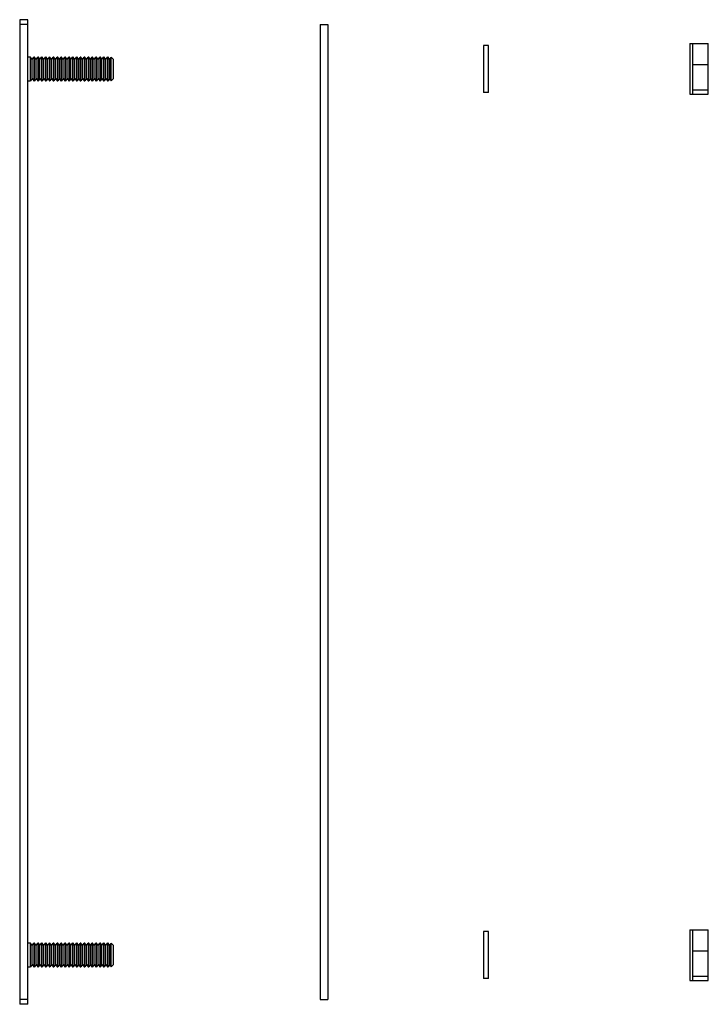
# Model space of a CAD drawing. Header units: millimetres. Extents: x 20 to 160, y 25 to 225.
import ezdxf

# ---------------------------------------------------------------- set-up
doc = ezdxf.new("R2010")
doc.units = ezdxf.units.MM
doc.header["$LTSCALE"] = 16.283927
doc.layers.get('0').update_dxf_attribs({"linetype": 'CONTINUOUS'})

msp = doc.modelspace()

# ---------------------------------------------------------------- linework, layer by layer
at = {"color": 7}
for p, q in [((19.98, 224.91), (19.98, 24.91)), ((21.6, 224.91), (19.98, 224.91)), ((21.6, 24.91), (21.6, 224.91)), ((21.6, 223.91), (19.98, 223.91)), ((80.95, 223.91), (80.95, 25.91)), ((80.95, 223.91), (82.52, 223.91)), ((82.52, 223.91), (82.52, 25.91)), ((156, 220.06), (156, 209.75)), ((156, 220.06), (156.56, 220.06)), ((156.56, 209.75), (156.56, 220.06)), ((156.56, 220.05), (159.71, 220.05)), ((159.71, 209.76), (159.71, 220.05)), ((114.08, 219.67), (114.08, 210.14)), ((115.1, 219.67), (114.08, 219.67)), ((115.1, 210.14), (115.1, 219.67)), ((22.19, 217.32), (21.6, 217.32)), ((22.19, 212.49), (22.19, 217.32)), ((22.52, 216.85), (22.19, 217.32)), ((22.52, 216.85), (22.85, 217.32)), ((22.52, 212.96), (22.52, 216.85)), ((22.85, 217.32), (22.85, 212.49)), ((22.97, 217.32), (22.85, 217.32)), ((22.97, 212.49), (22.97, 217.32)), ((23.3, 216.85), (22.97, 217.32)), ((23.3, 216.85), (23.64, 217.32)), ((23.3, 212.96), (23.3, 216.85)), ((23.64, 217.32), (23.64, 212.49)), ((23.76, 217.32), (23.64, 217.32)), ((23.76, 212.49), (23.76, 217.32)), ((24.09, 216.85), (23.76, 217.32)), ((24.09, 216.85), (24.42, 217.32)), ((24.09, 212.96), (24.09, 216.85)), ((24.42, 217.32), (24.42, 212.49)), ((24.55, 217.32), (24.42, 217.32)), ((24.55, 212.49), (24.55, 217.32)), ((24.88, 216.85), (24.55, 217.32)), ((24.88, 216.85), (25.21, 217.32)), ((24.88, 212.96), (24.88, 216.85)), ((25.21, 217.32), (25.21, 212.49)), ((25.33, 217.32), (25.21, 217.32)), ((25.33, 212.49), (25.33, 217.32)), ((25.66, 216.85), (25.33, 217.32)), ((25.66, 216.85), (25.99, 217.32)), ((25.66, 212.96), (25.66, 216.85)), ((25.99, 217.32), (25.99, 212.49)), ((26.12, 217.32), (25.99, 217.32)), ((26.12, 212.49), (26.12, 217.32)), ((26.45, 216.85), (26.12, 217.32)), ((26.45, 216.85), (26.78, 217.32)), ((26.45, 212.96), (26.45, 216.85)), ((26.78, 217.32), (26.78, 212.49)), ((26.9, 217.32), (26.78, 217.32)), ((26.9, 212.49), (26.9, 217.32)), ((27.24, 216.85), (26.9, 217.32)), ((27.24, 216.85), (27.57, 217.32)), ((27.24, 212.96), (27.24, 216.85)), ((27.57, 217.32), (27.57, 212.49)), ((27.69, 217.32), (27.57, 217.32)), ((27.69, 212.49), (27.69, 217.32)), ((28.02, 216.85), (27.69, 217.32)), ((28.02, 216.85), (28.35, 217.32)), ((28.02, 212.96), (28.02, 216.85)), ((28.35, 217.32), (28.35, 212.49)), ((28.48, 217.32), (28.35, 217.32)), ((28.48, 212.49), (28.48, 217.32)), ((28.81, 216.85), (28.48, 217.32)), ((28.81, 216.85), (29.14, 217.32)), ((28.81, 212.96), (28.81, 216.85)), ((29.14, 217.32), (29.14, 212.49)), ((29.26, 217.32), (29.14, 217.32)), ((29.26, 212.49), (29.26, 217.32)), ((29.59, 216.85), (29.26, 217.32)), ((29.59, 216.85), (29.92, 217.32)), ((29.59, 212.96), (29.59, 216.85)), ((29.92, 217.32), (29.92, 212.49)), ((30.05, 217.32), (29.92, 217.32)), ((30.05, 212.49), (30.05, 217.32)), ((30.38, 216.85), (30.05, 217.32)), ((30.38, 216.85), (30.71, 217.32)), ((30.38, 212.96), (30.38, 216.85)), ((30.71, 217.32), (30.71, 212.49)), ((30.84, 217.32), (30.71, 217.32)), ((30.84, 212.49), (30.84, 217.32)), ((31.17, 216.85), (30.84, 217.32)), ((31.17, 216.85), (31.5, 217.32)), ((31.17, 212.96), (31.17, 216.85)), ((31.5, 217.32), (31.5, 212.49)), ((31.62, 217.32), (31.5, 217.32)), ((31.62, 212.49), (31.62, 217.32)), ((31.95, 216.85), (31.62, 217.32)), ((31.95, 216.85), (32.28, 217.32)), ((31.95, 212.96), (31.95, 216.85)), ((32.28, 217.32), (32.28, 212.49)), ((32.41, 217.32), (32.28, 217.32)), ((32.41, 212.49), (32.41, 217.32)), ((32.74, 216.85), (32.41, 217.32)), ((32.74, 216.85), (33.07, 217.32)), ((32.74, 212.96), (32.74, 216.85)), ((33.07, 217.32), (33.07, 212.49)), ((33.19, 217.32), (33.07, 217.32)), ((33.19, 212.49), (33.19, 217.32)), ((33.52, 216.85), (33.19, 217.32)), ((33.52, 216.85), (33.86, 217.32)), ((33.52, 212.96), (33.52, 216.85)), ((33.86, 217.32), (33.86, 212.49)), ((33.98, 217.32), (33.86, 217.32)), ((33.98, 212.49), (33.98, 217.32)), ((34.31, 216.85), (33.98, 217.32)), ((34.31, 216.85), (34.64, 217.32)), ((34.31, 212.96), (34.31, 216.85)), ((34.64, 217.32), (34.64, 212.49)), ((34.77, 217.32), (34.64, 217.32)), ((34.77, 212.49), (34.77, 217.32)), ((35.1, 216.85), (34.77, 217.32)), ((35.1, 216.85), (35.43, 217.32)), ((35.1, 212.96), (35.1, 216.85)), ((35.43, 217.32), (35.43, 212.49)), ((35.55, 217.32), (35.43, 217.32)), ((35.55, 212.49), (35.55, 217.32)), ((35.88, 216.85), (35.55, 217.32)), ((35.88, 216.85), (36.21, 217.32)), ((35.88, 212.96), (35.88, 216.85)), ((36.21, 217.32), (36.21, 212.49)), ((36.34, 217.32), (36.21, 217.32)), ((36.34, 212.49), (36.34, 217.32)), ((36.67, 216.85), (36.34, 217.32)), ((36.67, 216.85), (37, 217.32)), ((36.67, 212.96), (36.67, 216.85)), ((37, 217.32), (37, 212.49)), ((37.13, 217.32), (37, 217.32)), ((37.13, 212.49), (37.13, 217.32)), ((37.46, 216.85), (37.13, 217.32)), ((37.46, 216.85), (37.79, 217.32)), ((37.46, 212.96), (37.46, 216.85)), ((37.79, 217.32), (37.79, 212.49)), ((37.91, 217.32), (37.79, 217.32)), ((37.91, 212.49), (37.91, 217.32)), ((38.24, 216.85), (37.91, 217.32)), ((38.24, 216.85), (38.57, 217.31)), ((38.24, 212.96), (38.24, 216.85)), ((38.57, 212.5), (38.57, 217.31)), ((39.03, 216.85), (38.57, 217.31)), ((39.03, 212.96), (39.03, 216.85)), ((156.56, 215.8), (159.71, 215.8)), ((21.6, 212.49), (22.19, 212.49)), ((22.52, 212.96), (22.19, 212.49)), ((22.52, 212.96), (22.85, 212.49)), ((22.85, 212.49), (22.97, 212.49)), ((23.3, 212.96), (22.97, 212.49)), ((23.3, 212.96), (23.64, 212.49)), ((23.64, 212.49), (23.76, 212.49)), ((24.09, 212.96), (23.76, 212.49)), ((24.09, 212.96), (24.42, 212.49)), ((24.42, 212.49), (24.55, 212.49)), ((24.88, 212.96), (24.55, 212.49)), ((24.88, 212.96), (25.21, 212.49)), ((25.21, 212.49), (25.33, 212.49)), ((25.66, 212.96), (25.33, 212.49)), ((25.66, 212.96), (25.99, 212.49)), ((25.99, 212.49), (26.12, 212.49)), ((26.45, 212.96), (26.12, 212.49)), ((26.45, 212.96), (26.78, 212.49)), ((26.78, 212.49), (26.9, 212.49)), ((27.24, 212.96), (26.9, 212.49)), ((27.24, 212.96), (27.57, 212.49)), ((27.57, 212.49), (27.69, 212.49)), ((28.02, 212.96), (27.69, 212.49)), ((28.02, 212.96), (28.35, 212.49)), ((28.35, 212.49), (28.48, 212.49)), ((28.81, 212.96), (28.48, 212.49)), ((28.81, 212.96), (29.14, 212.49)), ((29.14, 212.49), (29.26, 212.49)), ((29.59, 212.96), (29.26, 212.49)), ((29.59, 212.96), (29.92, 212.49)), ((29.92, 212.49), (30.05, 212.49)), ((30.38, 212.96), (30.05, 212.49)), ((30.38, 212.96), (30.71, 212.49)), ((30.71, 212.49), (30.84, 212.49)), ((31.17, 212.96), (30.84, 212.49)), ((31.17, 212.96), (31.5, 212.49)), ((31.5, 212.49), (31.62, 212.49)), ((31.95, 212.96), (31.62, 212.49)), ((31.95, 212.96), (32.28, 212.49)), ((32.28, 212.49), (32.41, 212.49)), ((32.74, 212.96), (32.41, 212.49)), ((32.74, 212.96), (33.07, 212.49)), ((33.07, 212.49), (33.19, 212.49)), ((33.52, 212.96), (33.19, 212.49)), ((33.52, 212.96), (33.86, 212.49)), ((33.86, 212.49), (33.98, 212.49)), ((34.31, 212.96), (33.98, 212.49)), ((34.31, 212.96), (34.64, 212.49)), ((34.64, 212.49), (34.77, 212.49)), ((35.1, 212.96), (34.77, 212.49)), ((35.1, 212.96), (35.43, 212.49)), ((35.43, 212.49), (35.55, 212.49)), ((35.88, 212.96), (35.55, 212.49)), ((35.88, 212.96), (36.21, 212.49)), ((36.21, 212.49), (36.34, 212.49)), ((36.67, 212.96), (36.34, 212.49)), ((36.67, 212.96), (37, 212.49)), ((37, 212.49), (37.13, 212.49)), ((37.46, 212.96), (37.13, 212.49)), ((37.46, 212.96), (37.79, 212.49)), ((37.79, 212.49), (37.91, 212.49)), ((38.24, 212.96), (37.91, 212.49)), ((38.24, 212.96), (38.57, 212.5)), ((38.57, 212.5), (39.03, 212.96)), ((115.1, 210.14), (114.08, 210.14)), ((156.56, 210.65), (159.71, 210.65)), ((156, 209.75), (156.56, 209.75)), ((156.56, 209.76), (159.71, 209.76)), ((156, 40.06), (156.56, 40.06)), ((156, 40.06), (156, 29.75)), ((156.56, 29.75), (156.56, 40.06)), ((156.56, 40.05), (159.71, 40.05)), ((159.71, 29.76), (159.71, 40.05)), ((115.1, 39.67), (114.08, 39.67)), ((114.08, 39.67), (114.08, 30.14)), ((115.1, 30.14), (115.1, 39.67)), ((22.19, 37.32), (21.6, 37.32)), ((22.52, 36.85), (22.19, 37.32)), ((22.19, 32.49), (22.19, 37.32)), ((22.52, 36.85), (22.85, 37.32)), ((22.52, 32.96), (22.52, 36.85)), ((22.97, 37.32), (22.85, 37.32)), ((22.85, 37.32), (22.85, 32.49)), ((23.3, 36.85), (22.97, 37.32)), ((22.97, 32.49), (22.97, 37.32)), ((23.3, 36.85), (23.64, 37.32)), ((23.3, 32.96), (23.3, 36.85)), ((23.76, 37.32), (23.64, 37.32)), ((23.64, 37.32), (23.64, 32.49)), ((24.09, 36.85), (23.76, 37.32)), ((23.76, 32.49), (23.76, 37.32)), ((24.09, 36.85), (24.42, 37.32)), ((24.09, 32.96), (24.09, 36.85)), ((24.55, 37.32), (24.42, 37.32)), ((24.42, 37.32), (24.42, 32.49)), ((24.88, 36.85), (24.55, 37.32)), ((24.55, 32.49), (24.55, 37.32)), ((24.88, 36.85), (25.21, 37.32)), ((24.88, 32.96), (24.88, 36.85)), ((25.33, 37.32), (25.21, 37.32)), ((25.21, 37.32), (25.21, 32.49)), ((25.66, 36.85), (25.33, 37.32)), ((25.33, 32.49), (25.33, 37.32)), ((25.66, 36.85), (25.99, 37.32)), ((25.66, 32.96), (25.66, 36.85)), ((26.12, 37.32), (25.99, 37.32)), ((25.99, 37.32), (25.99, 32.49)), ((26.45, 36.85), (26.12, 37.32)), ((26.12, 32.49), (26.12, 37.32)), ((26.45, 36.85), (26.78, 37.32)), ((26.45, 32.96), (26.45, 36.85)), ((26.9, 37.32), (26.78, 37.32)), ((26.78, 37.32), (26.78, 32.49)), ((27.24, 36.85), (26.9, 37.32)), ((26.9, 32.49), (26.9, 37.32)), ((27.24, 36.85), (27.57, 37.32)), ((27.24, 32.96), (27.24, 36.85)), ((27.69, 37.32), (27.57, 37.32)), ((27.57, 37.32), (27.57, 32.49)), ((28.02, 36.85), (27.69, 37.32)), ((27.69, 32.49), (27.69, 37.32)), ((28.02, 36.85), (28.35, 37.32)), ((28.02, 32.96), (28.02, 36.85)), ((28.48, 37.32), (28.35, 37.32)), ((28.35, 37.32), (28.35, 32.49)), ((28.81, 36.85), (28.48, 37.32)), ((28.48, 32.49), (28.48, 37.32)), ((28.81, 36.85), (29.14, 37.32)), ((28.81, 32.96), (28.81, 36.85)), ((29.26, 37.32), (29.14, 37.32)), ((29.14, 37.32), (29.14, 32.49)), ((29.59, 36.85), (29.26, 37.32)), ((29.26, 32.49), (29.26, 37.32)), ((29.59, 36.85), (29.92, 37.32)), ((29.59, 32.96), (29.59, 36.85)), ((30.05, 37.32), (29.92, 37.32)), ((29.92, 37.32), (29.92, 32.49)), ((30.38, 36.85), (30.05, 37.32)), ((30.05, 32.49), (30.05, 37.32)), ((30.38, 36.85), (30.71, 37.32)), ((30.38, 32.96), (30.38, 36.85)), ((30.84, 37.32), (30.71, 37.32)), ((30.71, 37.32), (30.71, 32.49)), ((31.17, 36.85), (30.84, 37.32)), ((30.84, 32.49), (30.84, 37.32)), ((31.17, 36.85), (31.5, 37.32)), ((31.17, 32.96), (31.17, 36.85)), ((31.62, 37.32), (31.5, 37.32)), ((31.5, 37.32), (31.5, 32.49)), ((31.95, 36.85), (31.62, 37.32)), ((31.62, 32.49), (31.62, 37.32)), ((31.95, 36.85), (32.28, 37.32)), ((31.95, 32.96), (31.95, 36.85)), ((32.41, 37.32), (32.28, 37.32)), ((32.28, 37.32), (32.28, 32.49)), ((32.74, 36.85), (32.41, 37.32)), ((32.41, 32.49), (32.41, 37.32)), ((32.74, 36.85), (33.07, 37.32)), ((32.74, 32.96), (32.74, 36.85)), ((33.19, 37.32), (33.07, 37.32)), ((33.07, 37.32), (33.07, 32.49)), ((33.52, 36.85), (33.19, 37.32)), ((33.19, 32.49), (33.19, 37.32)), ((33.52, 36.85), (33.86, 37.32)), ((33.52, 32.96), (33.52, 36.85)), ((33.98, 37.32), (33.86, 37.32)), ((33.86, 37.32), (33.86, 32.49)), ((34.31, 36.85), (33.98, 37.32)), ((33.98, 32.49), (33.98, 37.32)), ((34.31, 36.85), (34.64, 37.32)), ((34.31, 32.96), (34.31, 36.85)), ((34.77, 37.32), (34.64, 37.32)), ((34.64, 37.32), (34.64, 32.49)), ((35.1, 36.85), (34.77, 37.32)), ((34.77, 32.49), (34.77, 37.32)), ((35.1, 36.85), (35.43, 37.32)), ((35.1, 32.96), (35.1, 36.85)), ((35.55, 37.32), (35.43, 37.32)), ((35.43, 37.32), (35.43, 32.49)), ((35.88, 36.85), (35.55, 37.32)), ((35.55, 32.49), (35.55, 37.32)), ((35.88, 36.85), (36.21, 37.32)), ((35.88, 32.96), (35.88, 36.85)), ((36.34, 37.32), (36.21, 37.32)), ((36.21, 37.32), (36.21, 32.49)), ((36.67, 36.85), (36.34, 37.32)), ((36.34, 32.49), (36.34, 37.32)), ((36.67, 36.85), (37, 37.32)), ((36.67, 32.96), (36.67, 36.85)), ((37.13, 37.32), (37, 37.32)), ((37, 37.32), (37, 32.49)), ((37.46, 36.85), (37.13, 37.32)), ((37.13, 32.49), (37.13, 37.32)), ((37.46, 36.85), (37.79, 37.32)), ((37.46, 32.96), (37.46, 36.85)), ((37.91, 37.32), (37.79, 37.32)), ((37.79, 37.32), (37.79, 32.49)), ((38.24, 36.85), (37.91, 37.32)), ((37.91, 32.49), (37.91, 37.32)), ((38.24, 36.85), (38.57, 37.31)), ((38.24, 32.96), (38.24, 36.85)), ((39.03, 36.85), (38.57, 37.31)), ((38.57, 32.5), (38.57, 37.31)), ((39.03, 32.96), (39.03, 36.85)), ((156.56, 35.8), (159.71, 35.8)), ((21.6, 32.49), (22.19, 32.49)), ((22.52, 32.96), (22.19, 32.49)), ((22.52, 32.96), (22.85, 32.49)), ((22.85, 32.49), (22.97, 32.49)), ((23.3, 32.96), (22.97, 32.49)), ((23.3, 32.96), (23.64, 32.49)), ((23.64, 32.49), (23.76, 32.49)), ((24.09, 32.96), (23.76, 32.49)), ((24.09, 32.96), (24.42, 32.49)), ((24.42, 32.49), (24.55, 32.49)), ((24.88, 32.96), (24.55, 32.49)), ((24.88, 32.96), (25.21, 32.49)), ((25.21, 32.49), (25.33, 32.49)), ((25.66, 32.96), (25.33, 32.49)), ((25.66, 32.96), (25.99, 32.49)), ((25.99, 32.49), (26.12, 32.49)), ((26.45, 32.96), (26.12, 32.49)), ((26.45, 32.96), (26.78, 32.49)), ((26.78, 32.49), (26.9, 32.49)), ((27.24, 32.96), (26.9, 32.49)), ((27.24, 32.96), (27.57, 32.49)), ((27.57, 32.49), (27.69, 32.49)), ((28.02, 32.96), (27.69, 32.49)), ((28.02, 32.96), (28.35, 32.49)), ((28.35, 32.49), (28.48, 32.49)), ((28.81, 32.96), (28.48, 32.49)), ((28.81, 32.96), (29.14, 32.49)), ((29.14, 32.49), (29.26, 32.49)), ((29.59, 32.96), (29.26, 32.49)), ((29.59, 32.96), (29.92, 32.49)), ((29.92, 32.49), (30.05, 32.49)), ((30.38, 32.96), (30.05, 32.49)), ((30.38, 32.96), (30.71, 32.49)), ((30.71, 32.49), (30.84, 32.49)), ((31.17, 32.96), (30.84, 32.49)), ((31.17, 32.96), (31.5, 32.49)), ((31.5, 32.49), (31.62, 32.49)), ((31.95, 32.96), (31.62, 32.49)), ((31.95, 32.96), (32.28, 32.49)), ((32.28, 32.49), (32.41, 32.49)), ((32.74, 32.96), (32.41, 32.49)), ((32.74, 32.96), (33.07, 32.49)), ((33.07, 32.49), (33.19, 32.49)), ((33.52, 32.96), (33.19, 32.49)), ((33.52, 32.96), (33.86, 32.49)), ((33.86, 32.49), (33.98, 32.49)), ((34.31, 32.96), (33.98, 32.49)), ((34.31, 32.96), (34.64, 32.49)), ((34.64, 32.49), (34.77, 32.49)), ((35.1, 32.96), (34.77, 32.49)), ((35.1, 32.96), (35.43, 32.49)), ((35.43, 32.49), (35.55, 32.49)), ((35.88, 32.96), (35.55, 32.49)), ((35.88, 32.96), (36.21, 32.49)), ((36.21, 32.49), (36.34, 32.49)), ((36.67, 32.96), (36.34, 32.49)), ((36.67, 32.96), (37, 32.49)), ((37, 32.49), (37.13, 32.49)), ((37.46, 32.96), (37.13, 32.49)), ((37.46, 32.96), (37.79, 32.49)), ((37.79, 32.49), (37.91, 32.49)), ((38.24, 32.96), (37.91, 32.49)), ((38.24, 32.96), (38.57, 32.5)), ((38.57, 32.5), (39.03, 32.96)), ((115.1, 30.14), (114.08, 30.14)), ((156.56, 30.65), (159.71, 30.65)), ((156, 29.75), (156.56, 29.75)), ((156.56, 29.76), (159.71, 29.76)), ((21.6, 25.91), (19.98, 25.91)), ((21.6, 24.91), (19.98, 24.91)), ((80.95, 25.91), (82.52, 25.91))]:
    msp.add_line(p, q, dxfattribs=at)

doc.saveas('drawing.dxf')
